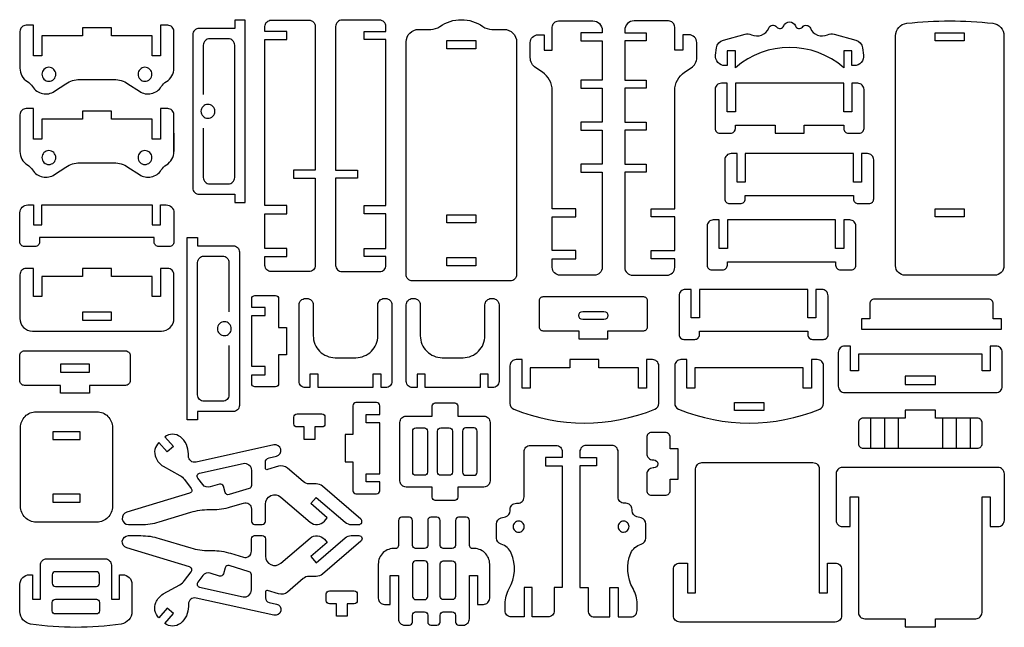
# Model space of a CAD drawing. Extents: x 663.6 to 678.7, y 13.3 to 32.2.
# Tile 2 of 2: x 663.6 to 678.7, y 22.9 to 32.2. Entities that reach past the tile are written whole.
import ezdxf

# ---------------------------------------------------------------- set-up
doc = ezdxf.new("R2010")
doc.units = 0
doc.header["$MEASUREMENT"] = 0
doc.layers.get('DEFPOINTS').update_dxf_attribs({"color": 1, "linetype": 'CONTINUOUS'})
doc.layers.add('KONTUR', color=20, linetype='CONTINUOUS')

msp = doc.modelspace()

# ---------------------------------------------------------------- linework, layer by layer
at = {"layer": 'DEFPOINTS'}
msp.add_lwpolyline([(663.832, 27.46), (665.811, 27.46, 0.414214), (666.003, 27.652), (666.003, 28.323, 0.414214), (665.907, 28.419), (665.794, 28.419), (665.794, 27.988), (665.669, 27.988), (665.669, 28.294), (665.044, 28.294), (665.044, 28.419), (664.6, 28.419), (664.6, 28.294), (663.975, 28.294), (663.975, 27.988), (663.85, 27.988), (663.85, 28.419), (663.736, 28.419, 0.414214), (663.64, 28.323), (663.64, 27.652, 0.414214)], format="xyb", close=True, dxfattribs=at)
at = {"layer": 'KONTUR'}
for points in [[(666.292, 32.006), (666.292, 29.653, 0.414214), (666.389, 29.557), (666.934, 29.557), (666.934, 29.432), (667.094, 29.432), (667.094, 32.227), (666.934, 32.227), (666.934, 32.102), (666.389, 32.102, 0.414214)], [(667.398, 29.385), (667.398, 31.93), (667.732, 31.93), (667.732, 32.055), (667.398, 32.055), (667.398, 32.132, -0.414214), (667.494, 32.228), (668.073, 32.228, -0.414214), (668.169, 32.132), (668.169, 29.928), (667.834, 29.928), (667.834, 29.803), (668.169, 29.803), (668.169, 28.467, -0.414214), (668.073, 28.371), (667.494, 28.371, -0.414214), (667.398, 28.467), (667.398, 28.603), (667.732, 28.603), (667.732, 28.728), (667.398, 28.728), (667.398, 29.26), (667.732, 29.26), (667.732, 29.385)], [(669.253, 29.385), (669.253, 31.93), (668.919, 31.93), (668.919, 32.055), (669.253, 32.055), (669.253, 32.132, 0.414214), (669.157, 32.228), (668.579, 32.228, 0.414214), (668.482, 32.132), (668.482, 29.928), (668.817, 29.928), (668.817, 29.803), (668.482, 29.803), (668.482, 28.467, 0.414214), (668.579, 28.371), (669.157, 28.371, 0.414214), (669.253, 28.467), (669.253, 28.603), (668.919, 28.603), (668.919, 28.728), (669.253, 28.728), (669.253, 29.26), (668.919, 29.26), (668.919, 29.385)], [(669.66, 28.23, -0.414214), (669.564, 28.326), (669.564, 31.895, -0.414214), (669.756, 32.087), (669.943, 32.087, 0.155074), (670.082, 32.131, -0.31779), (670.74, 32.131, 0.155074), (670.878, 32.087), (671.066, 32.087, -0.414214), (671.258, 31.895), (671.258, 28.326, -0.414214), (671.162, 28.23)], [(671.679, 32.004), (671.679, 31.768), (671.804, 31.768), (671.804, 32.121, -0.414214), (671.901, 32.217), (672.427, 32.217, -0.414214), (672.571, 32.073), (672.571, 32.034), (672.242, 32.034), (672.242, 31.909), (672.571, 31.909), (672.571, 31.308), (672.242, 31.308), (672.242, 31.183), (672.571, 31.183), (672.571, 30.664), (672.242, 30.664), (672.242, 30.539), (672.571, 30.539), (672.571, 30.02), (672.242, 30.02), (672.242, 29.895), (672.571, 29.895), (672.571, 28.436, -0.414214), (672.451, 28.316), (671.925, 28.316, -0.414214), (671.804, 28.436), (671.804, 28.568), (672.166, 28.568), (672.166, 28.693), (671.804, 28.693), (671.804, 29.21), (672.166, 29.21), (672.166, 29.335), (671.804, 29.335), (671.804, 31.149, 0.252072), (671.653, 31.43), (671.554, 31.496, -0.252072), (671.467, 31.656), (671.467, 31.884, -0.414214), (671.587, 32.004)], [(673.808, 32.004), (673.808, 31.768), (673.683, 31.768), (673.683, 32.121, 0.414214), (673.587, 32.217), (673.061, 32.217, 0.414214), (672.916, 32.073), (672.916, 32.034), (673.246, 32.034), (673.246, 31.909), (672.916, 31.909), (672.916, 31.308), (673.246, 31.308), (673.246, 31.183), (672.916, 31.183), (672.916, 30.664), (673.246, 30.664), (673.246, 30.539), (672.916, 30.539), (672.916, 30.02), (673.246, 30.02), (673.246, 29.895), (672.916, 29.895), (672.916, 28.436, 0.414214), (673.037, 28.316), (673.563, 28.316, 0.414214), (673.683, 28.436), (673.683, 28.568), (673.322, 28.568), (673.322, 28.693), (673.683, 28.693), (673.683, 29.21), (673.322, 29.21), (673.322, 29.335), (673.683, 29.335), (673.683, 31.149, -0.252072), (673.835, 31.43), (673.934, 31.496, 0.252072), (674.021, 31.656), (674.021, 31.884, 0.414214), (673.901, 32.004)], [(675.354, 32.14, -0.687577), (675.534, 32.14, 0.578369), (675.641, 32.123, -0.567962), (675.763, 32.106, 0.425793), (676.028, 32.004, -0.176453), (676.126, 32.013), (676.458, 31.924, -0.304748), (676.564, 31.803), (676.578, 31.694, -0.451549), (676.435, 31.532), (676.4, 31.532), (676.4, 31.759), (676.275, 31.759), (676.275, 31.499, 0.37485), (674.613, 31.499), (674.613, 31.759), (674.488, 31.759), (674.488, 31.532), (674.453, 31.532, -0.451549), (674.31, 31.694), (674.324, 31.803, -0.304748), (674.429, 31.924), (674.761, 32.013, -0.176453), (674.86, 32.004, 0.425793), (675.124, 32.106, -0.567962), (675.247, 32.123, 0.578369)], [(677.215, 28.316, -0.414214), (677.07, 28.46), (677.07, 31.989, -0.382343), (677.241, 32.181, -0.055069), (678.561, 32.181, -0.382343), (678.732, 31.989), (678.732, 28.46, -0.414214), (678.588, 28.316)], [(665.298, 31.253), (665.472, 31.137, 0.422185), (665.809, 31.209, -0.11659), (665.888, 31.287, 0.261966), (666.003, 31.492), (666.003, 32.054, 0.414214), (665.907, 32.15), (665.794, 32.15), (665.794, 31.68), (665.669, 31.68), (665.669, 31.986), (665.044, 31.986), (665.044, 32.111), (664.6, 32.111), (664.6, 31.986), (663.975, 31.986), (663.975, 31.68), (663.85, 31.68), (663.85, 32.15), (663.736, 32.15, 0.414214), (663.64, 32.054), (663.64, 31.492, 0.261966), (663.755, 31.287, -0.11659), (663.834, 31.209, 0.422185), (664.171, 31.137), (664.345, 31.253, -0.147995), (664.559, 31.317), (665.084, 31.317, -0.147995)], [(664.085, 31.505, 0.414214), (663.978, 31.399, 0.414214), (664.085, 31.292, 0.414214), (664.191, 31.399, 0.414214)], [(665.558, 31.505, 0.414214), (665.452, 31.399, 0.414214), (665.558, 31.292, 0.414214), (665.665, 31.399, 0.414214)], [(674.488, 30.823), (674.488, 31.261), (674.398, 31.261, 0.414214), (674.302, 31.164), (674.302, 30.566, 0.414214), (674.374, 30.494), (674.541, 30.494, 0.414214), (674.613, 30.566), (674.613, 30.619), (675.221, 30.619), (675.221, 30.494), (675.667, 30.494), (675.667, 30.619), (676.275, 30.619), (676.275, 30.566, 0.414214), (676.347, 30.494), (676.514, 30.494, 0.414214), (676.586, 30.566), (676.586, 31.164, 0.414214), (676.49, 31.261), (676.4, 31.261), (676.4, 30.823), (676.275, 30.823), (676.275, 31.261), (674.613, 31.261), (674.613, 30.823)], [(665.298, 29.975), (665.472, 29.859, 0.422185), (665.809, 29.931, -0.11659), (665.888, 30.009, 0.261966), (666.003, 30.214), (666.003, 30.776, 0.414214), (665.907, 30.872), (665.794, 30.872), (665.794, 30.402), (665.669, 30.402), (665.669, 30.708), (665.044, 30.708), (665.044, 30.833), (664.6, 30.833), (664.6, 30.708), (663.975, 30.708), (663.975, 30.402), (663.85, 30.402), (663.85, 30.872), (663.736, 30.872, 0.414214), (663.64, 30.776), (663.64, 30.214, 0.261966), (663.755, 30.009, -0.11659), (663.834, 29.931, 0.422185), (664.171, 29.859), (664.345, 29.975, -0.147995), (664.559, 30.039), (665.084, 30.039, -0.147995)], [(666.524, 30.936, 0.414214), (666.417, 30.83, 0.414214), (666.524, 30.723, 0.414214), (666.631, 30.83, 0.414214)], [(664.085, 30.227, 0.414214), (663.978, 30.121, 0.414214), (664.085, 30.014, 0.414214), (664.191, 30.121, 0.414214)], [(665.558, 30.227, 0.414214), (665.452, 30.121, 0.414214), (665.558, 30.014, 0.414214), (665.665, 30.121, 0.414214)], [(674.638, 29.745), (674.638, 30.182), (674.548, 30.182, 0.414214), (674.451, 30.086), (674.451, 29.487, 0.414214), (674.523, 29.415), (674.69, 29.415, 0.414214), (674.763, 29.487), (674.763, 29.54), (676.424, 29.54), (676.424, 29.487, 0.414214), (676.496, 29.415), (676.663, 29.415, 0.414214), (676.735, 29.487), (676.735, 30.086, 0.414214), (676.639, 30.182), (676.549, 30.182), (676.549, 29.745), (676.424, 29.745), (676.424, 30.182), (674.763, 30.182), (674.763, 29.745)], [(663.871, 28.754), (663.712, 28.754, -0.414214), (663.64, 28.826), (663.64, 29.273, -0.414214), (663.76, 29.393), (663.85, 29.393), (663.85, 29.087), (663.975, 29.087), (663.975, 29.393), (665.669, 29.393), (665.669, 29.087), (665.794, 29.087), (665.794, 29.393), (665.883, 29.393, -0.414214), (666.003, 29.273), (666.003, 28.826, -0.414214), (665.931, 28.754), (665.772, 28.754, -0.414214), (665.7, 28.826), (665.7, 28.892), (663.943, 28.892), (663.943, 28.826, -0.414214)], [(674.365, 28.727), (674.365, 29.164), (674.275, 29.164, 0.414214), (674.179, 29.068), (674.179, 28.469, 0.414214), (674.251, 28.397), (674.418, 28.397, 0.414214), (674.49, 28.469), (674.49, 28.522), (676.151, 28.522), (676.151, 28.469, 0.414214), (676.223, 28.397), (676.39, 28.397, 0.414214), (676.462, 28.469), (676.462, 29.068, 0.414214), (676.366, 29.164), (676.276, 29.164), (676.276, 28.727), (676.151, 28.727), (676.151, 29.164), (674.49, 29.164), (674.49, 28.727)], [(667.007, 28.672), (667.007, 26.319, -0.414214), (666.911, 26.223), (666.366, 26.223), (666.366, 26.098), (666.206, 26.098), (666.206, 28.893), (666.366, 28.893), (666.366, 28.768), (666.911, 28.768, -0.414214)], [(673.937, 27.661), (673.937, 28.098), (673.847, 28.098, 0.414214), (673.751, 28.002), (673.751, 27.403, 0.414214), (673.823, 27.331), (673.99, 27.331, 0.414214), (674.062, 27.403), (674.062, 27.456), (675.724, 27.456), (675.724, 27.403, 0.414214), (675.796, 27.331), (675.963, 27.331, 0.414214), (676.035, 27.403), (676.035, 28.002, 0.414214), (675.939, 28.098), (675.849, 28.098), (675.849, 27.661), (675.724, 27.661), (675.724, 28.098), (674.062, 28.098), (674.062, 27.661)], [(667.195, 27.697), (667.402, 27.697), (667.402, 27.822), (667.195, 27.822), (667.195, 27.957, -0.414214), (667.244, 28.005), (667.56, 28.005, -0.414214), (667.608, 27.957), (667.608, 27.514), (667.727, 27.514), (667.727, 27.097), (667.608, 27.097), (667.608, 26.654, -0.414214), (667.56, 26.606), (667.244, 26.606, -0.414214), (667.195, 26.654), (667.195, 26.789), (667.402, 26.789), (667.402, 26.914), (667.195, 26.914)], [(667.923, 27.862, -0.414214), (668.019, 27.958), (668.043, 27.958, -0.414214), (668.139, 27.862), (668.139, 27.388, 0.414214), (668.475, 27.051), (668.793, 27.051, 0.414214), (669.13, 27.388), (669.13, 27.862, -0.414214), (669.226, 27.958), (669.25, 27.958, -0.414214), (669.346, 27.862), (669.346, 26.687, -0.414214), (669.25, 26.591), (669.179, 26.591), (669.179, 26.798), (669.054, 26.798), (669.054, 26.591), (668.214, 26.591), (668.214, 26.798), (668.089, 26.798), (668.089, 26.591), (668.019, 26.591, -0.414214), (667.923, 26.687)], [(669.565, 27.862, -0.414214), (669.661, 27.958), (669.685, 27.958, -0.414214), (669.781, 27.862), (669.781, 27.388, 0.414214), (670.118, 27.051), (670.436, 27.051, 0.414214), (670.772, 27.388), (670.772, 27.862, -0.414214), (670.868, 27.958), (670.892, 27.958, -0.414214), (670.988, 27.862), (670.988, 26.687, -0.414214), (670.892, 26.591), (670.822, 26.591), (670.822, 26.798), (670.697, 26.798), (670.697, 26.591), (669.856, 26.591), (669.856, 26.798), (669.731, 26.798), (669.731, 26.591), (669.661, 26.591, -0.414214), (669.565, 26.687)], [(671.604, 27.523, 0.414214), (671.662, 27.465), (672.212, 27.465), (672.212, 27.34), (672.658, 27.34), (672.658, 27.465), (673.208, 27.465, 0.414214), (673.266, 27.523), (673.266, 27.925, 0.414214), (673.208, 27.982), (671.662, 27.982, 0.414214), (671.604, 27.925)], [(676.673, 27.645), (676.548, 27.645), (676.548, 27.486), (678.694, 27.486), (678.694, 27.645), (678.569, 27.645), (678.569, 27.876, 0.414214), (678.496, 27.948), (676.745, 27.948, 0.414214), (676.673, 27.876)], [(672.274, 27.76), (672.596, 27.76, -1), (672.596, 27.635), (672.274, 27.635, -1)], [(666.776, 27.602, 0.414214), (666.669, 27.495, 0.414214), (666.776, 27.389, 0.414214), (666.882, 27.495, 0.414214)], [(676.288, 26.516), (678.611, 26.516, 0.414214), (678.707, 26.612), (678.707, 27.132, 0.414214), (678.611, 27.228), (678.522, 27.228), (678.522, 26.847), (678.397, 26.847), (678.397, 27.103), (676.502, 27.103), (676.502, 26.847), (676.377, 26.847), (676.377, 27.228), (676.288, 27.228, 0.414214), (676.191, 27.132), (676.191, 26.612, 0.414214)], [(664.706, 26.507), (664.262, 26.507), (664.262, 26.626), (663.709, 26.626, -0.414214), (663.637, 26.698), (663.637, 27.083, -0.414214), (663.709, 27.155), (665.259, 27.155, -0.414214), (665.331, 27.083), (665.331, 26.698, -0.414214), (665.259, 26.626), (664.706, 26.626)], [(672.52, 26.897), (672.52, 27.022), (672.073, 27.022), (672.073, 26.897), (671.466, 26.897), (671.466, 26.585), (671.341, 26.585), (671.341, 27.022), (671.251, 27.022, 0.414214), (671.155, 26.926), (671.155, 26.349, 0.305092), (671.215, 26.26, 0.195594), (673.379, 26.26, 0.305092), (673.439, 26.349), (673.439, 26.926, 0.414214), (673.342, 27.022), (673.252, 27.022), (673.252, 26.585), (673.127, 26.585), (673.127, 26.897)], [(673.742, 26.26, 0.195594), (675.906, 26.26, 0.305092), (675.966, 26.349), (675.966, 26.926, 0.414214), (675.87, 27.022), (675.78, 27.022), (675.78, 26.585), (675.655, 26.585), (675.655, 26.897), (673.993, 26.897), (673.993, 26.585), (673.868, 26.585), (673.868, 27.022), (673.778, 27.022, 0.414214), (673.682, 26.926), (673.682, 26.349, 0.305092)], [(669.159, 26.053), (668.952, 26.053), (668.952, 26.178), (669.159, 26.178), (669.159, 26.313, 0.414214), (669.111, 26.361), (668.794, 26.361, 0.414214), (668.746, 26.313), (668.746, 25.87), (668.627, 25.87), (668.627, 25.454), (668.746, 25.454), (668.746, 25.01, 0.414214), (668.794, 24.962), (669.111, 24.962, 0.414214), (669.159, 25.01), (669.159, 25.146), (668.952, 25.146), (668.952, 25.271), (669.159, 25.271)], [(670.01, 24.862, -0.414214), (669.962, 24.91), (669.962, 25.066), (669.564, 25.066, -0.414214), (669.468, 25.162), (669.468, 26.058, -0.414214), (669.564, 26.154), (669.962, 26.154), (669.962, 26.311, -0.414214), (670.01, 26.359), (670.308, 26.359, -0.414214), (670.357, 26.311), (670.357, 26.154), (670.755, 26.154, -0.414214), (670.851, 26.058), (670.851, 25.162, -0.414214), (670.755, 25.066), (670.357, 25.066), (670.357, 24.91, -0.414214), (670.308, 24.862)], [(664.82, 26.221, -0.414214), (665.06, 25.981), (665.06, 24.769, -0.414214), (664.82, 24.528), (663.89, 24.528, -0.414214), (663.65, 24.769), (663.65, 25.981, -0.414214), (663.89, 26.221)], [(668.161, 25.988), (668.161, 25.796), (668.001, 25.796), (668.001, 25.988), (667.891, 25.988, -0.414214), (667.843, 26.036), (667.843, 26.139, -0.414214), (667.891, 26.187), (668.271, 26.187, -0.414214), (668.319, 26.139), (668.319, 26.036, -0.414214), (668.271, 25.988)], [(678.325, 25.661, 0.414214), (678.397, 25.733), (678.397, 26.05, 0.414214), (678.325, 26.122), (677.681, 26.122), (677.681, 26.247), (677.217, 26.247), (677.217, 26.122), (676.574, 26.122, 0.414214), (676.502, 26.05), (676.502, 25.733, 0.414214), (676.574, 25.661)], [(669.664, 25.925, -0.414214), (669.713, 25.973), (669.843, 25.973, -0.414214), (669.891, 25.925), (669.891, 25.295, -0.414214), (669.843, 25.247), (669.713, 25.247, -0.414214), (669.664, 25.295)], [(670.046, 25.295), (670.046, 25.925, -0.414214), (670.094, 25.973), (670.224, 25.973, -0.414214), (670.273, 25.925), (670.273, 25.295, -0.414214), (670.224, 25.247), (670.094, 25.247, -0.414214)], [(670.654, 25.925, 0.414214), (670.606, 25.973), (670.476, 25.973, 0.414214), (670.428, 25.925), (670.428, 25.295, 0.414214), (670.476, 25.247), (670.606, 25.247, 0.414214), (670.654, 25.295)], [(666.225, 25.575, 0.224783), (666.102, 25.837, 0.332024), (665.862, 25.837), (665.994, 25.687), (665.9, 25.604), (665.772, 25.75, 0.318462), (665.724, 25.517, 0.133666), (665.836, 25.385), (666.091, 25.245, -0.10459), (666.166, 25.18), (666.268, 25.046, -0.522753), (666.243, 24.971), (665.278, 24.679, 0.862777), (665.306, 24.491), (665.497, 24.491, 0.073666), (665.776, 24.532), (666.261, 24.679, -0.073666), (666.54, 24.72), (666.592, 24.72, 0.073666), (666.871, 24.762), (667.068, 24.821, -0.503235), (667.192, 24.729), (667.192, 24.539, 0.414214), (667.24, 24.491), (667.357, 24.491, 0.414214), (667.405, 24.539), (667.405, 24.803, -0.640772), (667.643, 24.913), (668.092, 24.528, 0.414214), (668.31, 24.545), (668.354, 24.596), (668.102, 24.812), (668.184, 24.907), (668.629, 24.525, 0.179039), (668.722, 24.491), (668.839, 24.491, 0.696297), (668.87, 24.575), (668.28, 25.081, 0.179039), (668.186, 25.115), (668.078, 25.115, -0.179039), (667.984, 25.15), (667.744, 25.356, 0.256082), (667.608, 25.385), (667.436, 25.333, -0.503235), (667.405, 25.356), (667.405, 25.445, -0.35181), (667.462, 25.516), (667.575, 25.541, 1), (667.537, 25.712), (666.342, 25.448, -0.479498), (666.225, 25.542)], [(673.35, 25.359, 0.414214), (673.254, 25.263), (673.254, 25.012, 0.414214), (673.326, 24.94), (673.54, 24.94, 0.414214), (673.612, 25.012), (673.612, 25.189), (673.737, 25.189), (673.737, 25.653), (673.612, 25.653), (673.612, 25.83, 0.414214), (673.54, 25.902), (673.326, 25.902, 0.414214), (673.254, 25.83), (673.254, 25.58, 0.414214), (673.35, 25.484), (673.361, 25.484, -1), (673.361, 25.359)], [(670.948, 24.499, -0.339454), (671.02, 24.592), (671.087, 24.61, 0.339454), (671.158, 24.703), (671.158, 24.721, -0.414214), (671.254, 24.818), (671.276, 24.818, 0.414214), (671.373, 24.914), (671.373, 25.608, -0.414214), (671.469, 25.704), (671.863, 25.704, -0.414214), (671.959, 25.608), (671.959, 25.518), (671.703, 25.518), (671.703, 25.393), (671.959, 25.393), (671.959, 23.524), (671.834, 23.524), (671.834, 23.17, -0.414214), (671.738, 23.074), (671.498, 23.074), (671.498, 23.524), (671.373, 23.524), (671.373, 23.074), (671.178, 23.074, -0.414214), (671.082, 23.17), (671.082, 23.272, -0.129433), (671.144, 23.509, 0.231132), (671.177, 24.051, 0.231026), (671.019, 24.19, -0.33747), (670.948, 24.283)], [(673.239, 24.499, 0.339454), (673.168, 24.592), (673.101, 24.61, -0.339454), (673.029, 24.703), (673.029, 24.721, 0.414214), (672.933, 24.818), (672.911, 24.818, -0.414214), (672.815, 24.914), (672.815, 25.608, 0.414214), (672.719, 25.704), (672.324, 25.704, 0.414214), (672.228, 25.608), (672.228, 25.518), (672.485, 25.518), (672.485, 25.393), (672.228, 25.393), (672.228, 23.524), (672.353, 23.524), (672.353, 23.17, 0.414214), (672.449, 23.074), (672.69, 23.074), (672.69, 23.524), (672.815, 23.524), (672.815, 23.074), (673.009, 23.074, 0.414214), (673.106, 23.17), (673.106, 23.272, 0.129433), (673.043, 23.509, -0.231132), (673.01, 24.051, -0.231026), (673.169, 24.19, 0.33747), (673.239, 24.283)], [(666.396, 25.28), (667.063, 25.428, -0.479498), (667.192, 25.324), (667.192, 25.089, -0.330464), (667.157, 25.043), (666.85, 24.95, -0.414214), (666.79, 24.982), (666.761, 25.078, 0.414214), (666.701, 25.11), (666.559, 25.067, -0.313411), (666.444, 25.104), (666.368, 25.204, -0.547347)], [(676.241, 23.804), (676.241, 23.092, -0.414214), (676.145, 22.996), (673.759, 22.996, -0.414214), (673.663, 23.092), (673.663, 23.804, -0.414214), (673.759, 23.901), (673.879, 23.901), (673.879, 23.446), (674.004, 23.446), (674.004, 25.345, -0.414214), (674.101, 25.441), (675.803, 25.441, -0.414214), (675.9, 25.345), (675.9, 23.446), (676.025, 23.446), (676.025, 23.901), (676.145, 23.901, -0.414214)], [(677.68, 22.921), (677.68, 23.046), (678.3, 23.046, 0.414214), (678.396, 23.142), (678.396, 24.915), (678.521, 24.915), (678.521, 24.461), (678.641, 24.461, 0.414214), (678.738, 24.557), (678.738, 25.269, 0.414214), (678.641, 25.366), (676.255, 25.366, 0.414214), (676.159, 25.269), (676.159, 24.557, 0.414214), (676.255, 24.461), (676.376, 24.461), (676.376, 24.915), (676.501, 24.915), (676.501, 23.142, 0.414214), (676.597, 23.046), (677.216, 23.046), (677.216, 22.921)], [(669.709, 24.124, -0.414214), (669.661, 24.172), (669.661, 24.555, 0.414214), (669.613, 24.603), (669.494, 24.603, 0.414214), (669.446, 24.555), (669.446, 24.171, -0.437062), (669.394, 24.123, 0.437062), (669.136, 23.884), (669.136, 23.362, 0.414214), (669.232, 23.266), (669.321, 23.266), (669.321, 23.707), (669.446, 23.707), (669.446, 23.044, 0.414214), (669.542, 22.948), (669.613, 22.948, 0.414214), (669.661, 22.996), (669.661, 23.102, -0.414214), (669.709, 23.15), (669.847, 23.15, -0.414214), (669.895, 23.102), (669.895, 22.996, 0.414214), (669.944, 22.948), (670.037, 22.948, 0.414214), (670.085, 22.996), (670.085, 23.102, -0.414214), (670.133, 23.15), (670.272, 23.15, -0.414214), (670.32, 23.102), (670.32, 22.996, 0.414214), (670.368, 22.948), (670.438, 22.948, 0.414214), (670.534, 23.044), (670.534, 23.707), (670.659, 23.707), (670.659, 23.266), (670.749, 23.266, 0.414214), (670.845, 23.362), (670.845, 23.884, 0.437062), (670.586, 24.123, -0.437062), (670.534, 24.171), (670.534, 24.555, 0.414214), (670.486, 24.603), (670.368, 24.603, 0.414214), (670.32, 24.555), (670.32, 24.172, -0.414214), (670.272, 24.124), (670.133, 24.124, -0.414214), (670.085, 24.172), (670.085, 24.555, 0.414214), (670.037, 24.603), (669.944, 24.603, 0.414214), (669.895, 24.555), (669.895, 24.172, -0.414214), (669.847, 24.124)], [(671.289, 24.543, 0.414214), (671.205, 24.459, 0.414214), (671.289, 24.375, 0.414214), (671.373, 24.459, 0.414214)], [(672.899, 24.543, 0.414214), (672.815, 24.459, 0.414214), (672.899, 24.375, 0.414214), (672.982, 24.459, 0.414214)], [(666.225, 23.236, -0.224783), (666.102, 22.974, -0.332024), (665.862, 22.974), (665.994, 23.124), (665.9, 23.207), (665.772, 23.062, -0.318462), (665.724, 23.294, -0.133666), (665.836, 23.426), (666.091, 23.566, 0.10459), (666.166, 23.631), (666.268, 23.765, 0.522753), (666.243, 23.84), (665.278, 24.132, -0.862777), (665.306, 24.321), (665.497, 24.321, -0.073666), (665.776, 24.279), (666.261, 24.132, 0.073666), (666.54, 24.091), (666.592, 24.091, -0.073666), (666.871, 24.05), (667.068, 23.99, 0.503235), (667.192, 24.082), (667.192, 24.273, -0.414214), (667.24, 24.321), (667.357, 24.321, -0.414214), (667.405, 24.273), (667.405, 24.008, 0.640772), (667.643, 23.898), (668.092, 24.283, -0.414214), (668.31, 24.267), (668.354, 24.215), (668.102, 23.999), (668.184, 23.904), (668.629, 24.286, -0.179039), (668.722, 24.321), (668.839, 24.321, -0.696297), (668.87, 24.236), (668.28, 23.731, -0.179039), (668.186, 23.696), (668.078, 23.696, 0.179039), (667.984, 23.661), (667.744, 23.455, -0.256082), (667.608, 23.427), (667.436, 23.479, 0.503235), (667.405, 23.456), (667.405, 23.366, 0.35181), (667.462, 23.296), (667.575, 23.271, -1), (667.537, 23.099), (666.342, 23.364, 0.479498), (666.225, 23.27)], [(663.956, 23.345), (663.956, 23.869, -0.414214), (664.052, 23.965), (664.948, 23.965, -0.414214), (665.044, 23.869), (665.044, 23.345), (665.169, 23.345), (665.169, 23.72), (665.214, 23.72, -0.414214), (665.358, 23.576), (665.358, 23.156, -0.371951), (665.194, 22.965, -0.073339), (663.805, 22.965, -0.371951), (663.641, 23.156), (663.641, 23.576, -0.414214), (663.785, 23.72), (663.831, 23.72), (663.831, 23.345)], [(666.396, 23.531), (667.063, 23.384, 0.479498), (667.192, 23.487), (667.192, 23.722, 0.330464), (667.157, 23.768), (666.85, 23.861, 0.414214), (666.79, 23.829), (666.761, 23.734, -0.414214), (666.701, 23.701), (666.559, 23.744, 0.313411), (666.444, 23.707), (666.368, 23.607, 0.547347)], [(669.661, 23.388, 0.414214), (669.709, 23.34), (669.847, 23.34, 0.414214), (669.895, 23.388), (669.895, 23.886, 0.414214), (669.847, 23.934), (669.709, 23.934, 0.414214), (669.661, 23.886)], [(670.272, 23.934, -0.414214), (670.32, 23.886), (670.32, 23.388, -0.414214), (670.272, 23.34), (670.133, 23.34, -0.414214), (670.085, 23.388), (670.085, 23.886, -0.414214), (670.133, 23.934)], [(664.185, 23.768, 0.414214), (664.137, 23.72), (664.137, 23.59, 0.414214), (664.185, 23.542), (664.814, 23.542, 0.414214), (664.862, 23.59), (664.862, 23.72, 0.414214), (664.814, 23.768)], [(668.657, 23.275), (668.657, 23.083), (668.497, 23.083), (668.497, 23.275), (668.387, 23.275, -0.414214), (668.339, 23.323), (668.339, 23.427, -0.414214), (668.387, 23.475), (668.767, 23.475, -0.414214), (668.815, 23.427), (668.815, 23.323, -0.414214), (668.767, 23.275)], [(664.814, 23.119), (664.185, 23.119, -0.414214), (664.137, 23.167), (664.137, 23.297, -0.414214), (664.185, 23.345), (664.814, 23.345, -0.414214), (664.862, 23.297), (664.862, 23.167, -0.414214)]]:
    msp.add_lwpolyline(points, format="xyb", close=True, dxfattribs=at)
for points in [[(677.678, 32.034), (678.124, 32.034), (678.124, 31.909), (677.678, 31.909)], [(670.189, 31.914), (670.633, 31.914), (670.633, 31.789), (670.189, 31.789)], [(677.678, 29.335), (678.124, 29.335), (678.124, 29.21), (677.678, 29.21)], [(670.189, 29.244), (670.633, 29.244), (670.633, 29.119), (670.189, 29.119)], [(670.189, 28.587), (670.633, 28.587), (670.633, 28.462), (670.189, 28.462)], [(664.6, 27.628), (665.044, 27.628), (665.044, 27.747), (664.6, 27.747)], [(664.262, 26.831), (664.706, 26.831), (664.706, 26.95), (664.262, 26.95)], [(677.217, 26.641), (677.681, 26.641), (677.681, 26.766), (677.217, 26.766)], [(674.601, 26.363), (675.047, 26.363), (675.047, 26.238), (674.601, 26.238)], [(664.563, 25.795), (664.563, 25.914), (664.147, 25.914), (664.147, 25.795)], [(664.563, 24.836), (664.563, 24.955), (664.147, 24.955), (664.147, 24.836)]]:
    msp.add_lwpolyline(points, close=True, dxfattribs=at)
for points in [[(666.453, 30.571), (666.453, 29.814, 0.414214), (666.549, 29.718), (666.838, 29.718, 0.414214), (666.934, 29.814), (666.934, 31.846, 0.414214), (666.838, 31.942), (666.549, 31.942, 0.414214), (666.453, 31.846), (666.453, 31.089)], [(666.847, 27.236), (666.847, 26.479, -0.414214), (666.751, 26.383), (666.462, 26.383, -0.414214), (666.366, 26.479), (666.366, 28.511, -0.414214), (666.462, 28.608), (666.751, 28.608, -0.414214), (666.847, 28.511), (666.847, 27.754)]]:
    msp.add_lwpolyline(points, format="xyb", dxfattribs=at)
for points in [[(666.003, 30.495), (666.003, 30.214)], [(678.397, 26.847), (678.397, 27.103)], [(676.686, 26.122), (676.686, 25.661)], [(676.898, 26.122), (676.898, 25.661)], [(677.111, 26.122), (677.111, 25.661)], [(677.788, 26.122), (677.788, 25.661)], [(678, 26.122), (678, 25.661)], [(678.213, 26.122), (678.213, 25.661)]]:
    msp.add_lwpolyline(points, dxfattribs=at)

doc.saveas('drawing.dxf')
